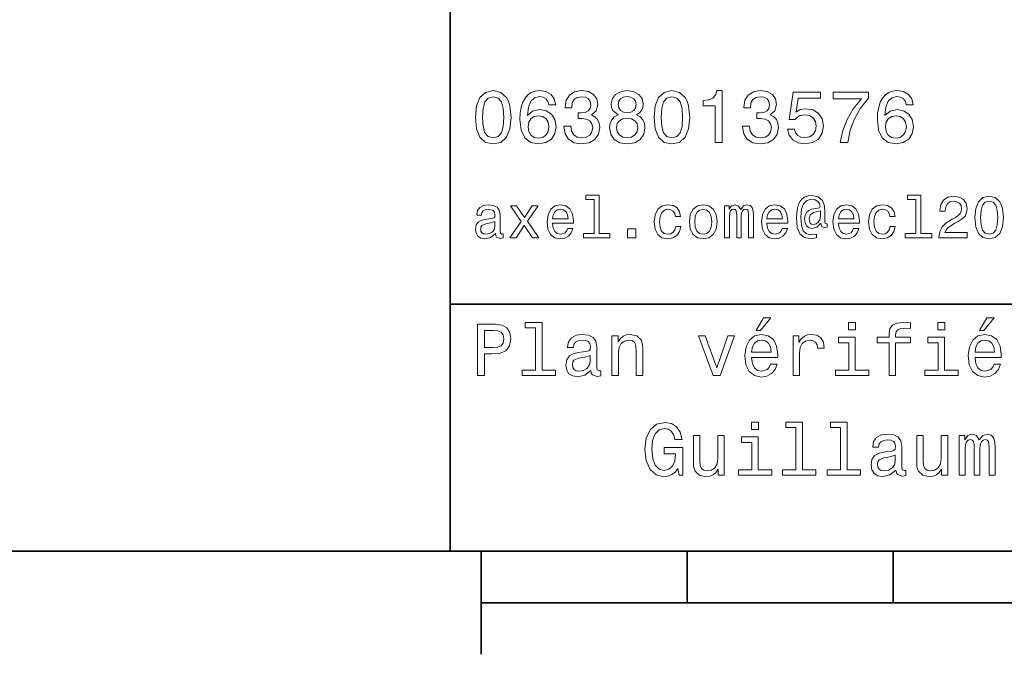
# Model space of a CAD drawing. Extents: x 0 to 297, y 0 to 210.
# Tile 2 of 8: x 76 to 124, y 5 to 36. Entities that reach past the tile are written whole.
import ezdxf

# ---------------------------------------------------------------- set-up
doc = ezdxf.new("R2010")
doc.units = 0

msp = doc.modelspace()

# ---------------------------------------------------------------- linework, layer by layer
at = {"color": 7, "lineweight": 35}
for p, q in [((97, 10), (97, 70)), ((97, 22), (162, 22)), ((10, 10), (287, 10)), ((97, 10), (287, 10)), ((98.5, 7.5), (198.5, 7.5))]:
    msp.add_line(p, q, dxfattribs=at)
at = {"color": 7, "lineweight": 35, "ltscale": 0.125}
msp.add_line((98.5, 10), (98.5, 5), dxfattribs=at)
at = {"color": 7, "lineweight": 35, "ltscale": 0.0625}
for p, q in [((108.5, 10), (108.5, 7.5)), ((118.5, 10), (118.5, 7.5))]:
    msp.add_line(p, q, dxfattribs=at)
at = {"color": 7, "lineweight": 13}
for points in [[(98.216141, 31.071325), (98.270172, 30.505762), (98.439484, 30.102304), (98.709656, 29.857347), (99.084297, 29.778097), (99.45533, 29.857347), (99.725502, 30.102304), (99.891212, 30.505762), (99.948845, 31.071325), (99.891212, 31.633286), (99.822769, 31.856628), (99.725502, 32.040344), (99.45533, 32.285301), (99.084297, 32.368156), (98.709656, 32.285301), (98.439484, 32.036743), (98.270172, 31.633286)], [(98.561958, 31.071325), (98.590775, 31.507204), (98.680832, 31.820604), (98.842941, 32.004322), (99.084297, 32.069164), (99.322044, 32.004322), (99.484146, 31.820604), (99.574211, 31.507204), (99.603027, 31.071325), (99.574211, 30.631844), (99.484146, 30.318443), (99.322044, 30.134726), (99.084297, 30.073486), (98.842941, 30.134726), (98.680832, 30.318443), (98.590775, 30.631844)], [(102.117432, 31.676512), (102.048988, 31.9683), (101.890488, 32.184437), (101.645531, 32.321323), (101.328529, 32.368156), (101.115997, 32.342937), (100.932274, 32.274494), (100.770172, 32.162823), (100.633286, 32.004322), (100.525215, 31.806194), (100.445969, 31.56484), (100.395531, 31.280258), (100.381126, 30.959654), (100.438759, 30.448126), (100.615273, 30.077089), (100.899857, 29.853746), (101.288902, 29.778097), (101.638329, 29.842939), (101.9049, 30.012247), (102.077812, 30.278818), (102.139046, 30.617435), (102.077812, 30.959654), (101.912102, 31.222622), (101.656342, 31.388329), (101.33934, 31.445965), (100.997116, 31.373919), (100.741356, 31.168587), (100.795387, 31.56484), (100.91066, 31.849422), (101.087173, 32.01873), (101.33213, 32.076366), (101.512245, 32.04755), (101.649132, 31.971901), (101.739197, 31.845821), (101.786026, 31.676512)], [(102.513687, 30.635447), (102.513687, 30.610229), (102.571327, 30.264408), (102.740631, 30.005043), (103.007202, 29.839336), (103.360229, 29.778097), (103.734871, 29.839336), (104.015854, 29.997837), (104.195969, 30.25), (104.260803, 30.574207), (104.231987, 30.786743), (104.15274, 30.959654), (104.023056, 31.092939), (103.850143, 31.190201), (104.084297, 31.384726), (104.167145, 31.694523), (104.113113, 31.975504), (103.958214, 32.188038), (103.706055, 32.321323), (103.360229, 32.368156), (103.036026, 32.310516), (102.78746, 32.152016), (102.625359, 31.899855), (102.571327, 31.56484), (102.571327, 31.539625), (102.89193, 31.539625), (102.920746, 31.770172), (103.014412, 31.935879), (103.165703, 32.036743), (103.378242, 32.072765), (103.565559, 32.043949), (103.702454, 31.9683), (103.785301, 31.845821), (103.817726, 31.680115), (103.785301, 31.503601), (103.698845, 31.384726), (103.547554, 31.312679), (103.342216, 31.291065), (103.201729, 31.294668), (103.201729, 31.010086), (103.378242, 31.01729), (103.605186, 30.984869), (103.774498, 30.898415), (103.875359, 30.757925), (103.911385, 30.574207), (103.871758, 30.365273), (103.767288, 30.210375), (103.601585, 30.113111), (103.381844, 30.08069), (103.1549, 30.116714), (102.989197, 30.224783), (102.884727, 30.397694), (102.8451, 30.635447)], [(105.143372, 31.197405), (104.959656, 31.09654), (104.833572, 30.956051), (104.754326, 30.779539), (104.729111, 30.567001), (104.786743, 30.246397), (104.952454, 29.997837), (105.222626, 29.839336), (105.590057, 29.778097), (105.953888, 29.839336), (106.22406, 29.997837), (106.389771, 30.246397), (106.451012, 30.567001), (106.422188, 30.779539), (106.346542, 30.956051), (106.216858, 31.09654), (106.036743, 31.197405), (106.180832, 31.283861), (106.2817, 31.402737), (106.342941, 31.546829), (106.364555, 31.723343), (106.306915, 31.979107), (106.155617, 32.184437), (105.91066, 32.317722), (105.590057, 32.368156), (105.265854, 32.317722), (105.020897, 32.184437), (104.865997, 31.979107), (104.811958, 31.723343), (104.829971, 31.546829), (104.891212, 31.402737)], [(105.154182, 31.694523), (105.182999, 31.853025), (105.269455, 31.975504), (105.406342, 32.051151), (105.590057, 32.079971), (105.770172, 32.051151), (105.907059, 31.975504), (105.993515, 31.853025), (106.02594, 31.694523), (105.993515, 31.532419), (105.907059, 31.40634), (105.770172, 31.323486), (105.590057, 31.298271), (105.406342, 31.327089), (105.269455, 31.40634), (105.182999, 31.532419)], [(106.890488, 31.071325), (106.944527, 30.505762), (107.113831, 30.102304), (107.384003, 29.857347), (107.758644, 29.778097), (108.129684, 29.857347), (108.399857, 30.102304), (108.565559, 30.505762), (108.623199, 31.071325), (108.565559, 31.633286), (108.497116, 31.856628), (108.399857, 32.040344), (108.129684, 32.285301), (107.758644, 32.368156), (107.384003, 32.285301), (107.113831, 32.036743), (106.944527, 31.633286)], [(107.236313, 31.071325), (107.265129, 31.507204), (107.355186, 31.820604), (107.517288, 32.004322), (107.758644, 32.069164), (107.996399, 32.004322), (108.158501, 31.820604), (108.248558, 31.507204), (108.277374, 31.071325), (108.248558, 30.631844), (108.158501, 30.318443), (107.996399, 30.134726), (107.758644, 30.073486), (107.517288, 30.134726), (107.355186, 30.318443), (107.265129, 30.631844)], [(109.862389, 29.850143), (110.190201, 29.850143), (110.190201, 32.368156), (109.945244, 32.368156), (109.880402, 32.148415), (109.750717, 32.000721), (109.552597, 31.914265), (109.278816, 31.885447), (109.278816, 31.629683), (109.862389, 31.629683)], [(111.188042, 30.635447), (111.188042, 30.610229), (111.245674, 30.264408), (111.414986, 30.005043), (111.681557, 29.839336), (112.034584, 29.778097), (112.409225, 29.839336), (112.690201, 29.997837), (112.870316, 30.25), (112.935158, 30.574207), (112.906342, 30.786743), (112.827087, 30.959654), (112.697403, 31.092939), (112.524498, 31.190201), (112.758644, 31.384726), (112.841499, 31.694523), (112.78746, 31.975504), (112.632568, 32.188038), (112.380402, 32.321323), (112.034584, 32.368156), (111.710373, 32.310516), (111.461815, 32.152016), (111.299713, 31.899855), (111.245674, 31.56484), (111.245674, 31.539625), (111.566284, 31.539625), (111.5951, 31.770172), (111.688759, 31.935879), (111.840057, 32.036743), (112.052597, 32.072765), (112.239914, 32.043949), (112.376801, 31.9683), (112.459656, 31.845821), (112.492073, 31.680115), (112.459656, 31.503601), (112.373199, 31.384726), (112.221901, 31.312679), (112.016571, 31.291065), (111.876083, 31.294668), (111.876083, 31.010086), (112.052597, 31.01729), (112.279541, 30.984869), (112.448845, 30.898415), (112.549713, 30.757925), (112.585732, 30.574207), (112.546112, 30.365273), (112.441643, 30.210375), (112.27594, 30.113111), (112.056198, 30.08069), (111.829254, 30.116714), (111.663544, 30.224783), (111.559074, 30.397694), (111.519455, 30.635447)], [(113.371033, 30.502161), (113.450287, 30.206772), (113.626801, 29.976225), (113.886169, 29.832132), (114.217575, 29.778097), (114.581413, 29.842939), (114.865997, 30.019451), (115.046112, 30.300432), (115.114555, 30.660662), (115.053314, 30.995676), (114.880402, 31.258644), (114.610229, 31.427954), (114.260803, 31.489193), (113.990631, 31.445965), (113.7817, 31.327089), (113.882568, 32.000721), (114.977661, 32.000721), (114.977661, 32.296108), (113.641212, 32.296108), (113.443085, 30.970461), (113.73127, 30.970461), (113.940201, 31.139769), (114.206772, 31.201008), (114.437317, 31.161383), (114.613831, 31.046108), (114.725502, 30.869596), (114.765129, 30.642651), (114.725502, 30.415705), (114.610229, 30.239193), (114.433716, 30.127522), (114.206772, 30.087896), (114.015854, 30.113111), (113.868156, 30.195965), (113.760086, 30.325647), (113.706055, 30.502161)], [(115.932281, 29.850143), (116.296112, 29.850143), (116.414986, 30.444523), (116.623917, 30.999279), (116.919312, 31.514408), (117.304756, 31.997118), (117.304756, 32.296108), (115.590057, 32.296108), (115.590057, 31.9683), (116.958939, 31.9683), (116.562683, 31.481987), (116.263687, 30.974062), (116.054756, 30.433718)], [(119.466141, 31.676512), (119.397697, 31.9683), (119.239197, 32.184437), (118.99424, 32.321323), (118.677231, 32.368156), (118.464699, 32.342937), (118.280983, 32.274494), (118.118881, 32.162823), (117.981987, 32.004322), (117.873917, 31.806194), (117.79467, 31.56484), (117.74424, 31.280258), (117.729828, 30.959654), (117.78746, 30.448126), (117.963974, 30.077089), (118.248558, 29.853746), (118.637611, 29.778097), (118.98703, 29.842939), (119.253601, 30.012247), (119.426514, 30.278818), (119.487755, 30.617435), (119.426514, 30.959654), (119.260803, 31.222622), (119.005043, 31.388329), (118.688042, 31.445965), (118.345825, 31.373919), (118.090057, 31.168587), (118.144089, 31.56484), (118.259369, 31.849422), (118.435883, 32.01873), (118.680832, 32.076366), (118.860954, 32.04755), (118.997841, 31.971901), (119.087898, 31.845821), (119.134727, 31.676512)], [(101.789627, 30.613832), (101.75, 30.386887), (101.649132, 30.213976), (101.48703, 30.098703), (101.285301, 30.062679), (101.072769, 30.098703), (100.91066, 30.210375), (100.806198, 30.383286), (100.773773, 30.610229), (100.809799, 30.833572), (100.91066, 31.002882), (101.07637, 31.11095), (101.299713, 31.150576), (101.49424, 31.11095), (101.649132, 31.006483), (101.75, 30.837175)], [(119.138329, 30.613832), (119.098701, 30.386887), (118.997841, 30.213976), (118.835739, 30.098703), (118.634003, 30.062679), (118.421471, 30.098703), (118.259369, 30.210375), (118.1549, 30.383286), (118.122482, 30.610229), (118.158501, 30.833572), (118.259369, 31.002882), (118.425072, 31.11095), (118.648415, 31.150576), (118.842941, 31.11095), (118.997841, 31.006483), (119.098701, 30.837175)], [(105.074928, 30.574207), (105.107346, 30.765129), (105.211815, 30.909222), (105.373917, 31.002882), (105.590057, 31.035301), (105.802597, 31.002882), (105.964699, 30.909222), (106.069168, 30.765129), (106.105186, 30.574207), (106.069168, 30.368876), (105.964699, 30.213976), (105.802597, 30.113111), (105.590057, 30.08069), (105.373917, 30.113111), (105.211815, 30.213976), (105.107346, 30.368876)], [(103.979828, 27.080692), (103.979828, 25.438042), (103.458214, 25.438042), (103.458214, 25.224785), (104.752159, 25.224785), (104.752159, 25.438042), (104.233429, 25.438042), (104.233429, 27.293949), (103.58213, 27.293949), (103.58213, 27.080692)], [(115.299713, 25.734871), (115.299713, 25.902018), (115.253601, 25.893373), (115.198845, 25.913546), (115.181557, 25.974064), (115.181557, 26.446688), (115.158501, 26.780981), (115.066284, 27.02882), (114.850143, 27.213257), (114.547546, 27.279539), (114.371758, 27.262249), (114.221901, 27.210375), (114.092216, 27.12392), (113.988472, 27.002882), (113.907776, 26.850145), (113.850143, 26.662825), (113.815559, 26.438042), (113.804031, 26.184439), (113.844376, 25.737753), (113.97406, 25.42075), (114.190201, 25.230549), (114.498558, 25.170031), (114.780975, 25.216139), (114.780975, 25.406342), (114.533142, 25.360231), (114.293945, 25.409224), (114.135445, 25.567724), (114.048988, 25.835735), (114.023056, 26.224785), (114.051872, 26.605188), (114.149857, 26.876081), (114.308357, 27.040346), (114.538902, 27.095102), (114.714699, 27.063402), (114.844376, 26.988474), (114.925072, 26.876081), (114.953888, 26.746399), (114.922188, 26.682999), (114.835732, 26.654179), (114.553314, 26.610952), (114.39769, 26.547552), (114.285301, 26.449568), (114.219017, 26.314121), (114.198845, 26.135448), (114.224785, 25.942364), (114.296829, 25.798271), (114.414986, 25.708935), (114.570602, 25.680117), (114.798271, 25.740635), (114.991356, 25.930836), (114.991356, 25.913546), (115.03746, 25.760807), (115.195969, 25.714699)], [(119.593658, 27.080692), (119.593658, 25.438042), (119.072044, 25.438042), (119.072044, 25.224785), (120.365997, 25.224785), (120.365997, 25.438042), (119.84726, 25.438042), (119.84726, 27.293949), (119.195969, 27.293949), (119.195969, 27.080692)], [(99.190201, 25.426514), (99.190201, 25.417868), (99.204613, 25.319885), (99.247841, 25.250721), (99.429398, 25.195967), (99.570602, 25.219021), (99.570602, 25.414986), (99.510086, 25.406342), (99.429398, 25.443806), (99.414986, 25.559078), (99.414986, 26.360231), (99.380402, 26.564842), (99.279541, 26.708935), (99.103745, 26.795389), (98.855911, 26.827091), (98.613831, 26.792507), (98.435158, 26.694525), (98.322769, 26.541788), (98.285301, 26.340059), (98.285301, 26.322767), (98.51297, 26.322767), (98.533142, 26.443806), (98.596542, 26.53026), (98.700287, 26.582134), (98.84726, 26.602306), (98.988472, 26.587896), (99.08934, 26.54467), (99.149857, 26.469742), (99.170029, 26.365995), (99.158501, 26.244957), (99.112389, 26.184439), (98.997116, 26.155621), (98.780983, 26.132566), (98.533142, 26.080692), (98.357346, 25.988474), (98.253601, 25.844381), (98.221901, 25.631124), (98.250717, 25.440924), (98.340057, 25.299713), (98.484146, 25.210375), (98.682999, 25.178675), (98.951012, 25.239195)], [(100.190201, 25.224785), (100.587898, 25.827091), (100.997116, 25.224785), (101.302597, 25.224785), (100.749283, 26.023056), (101.270897, 26.772335), (100.976944, 26.772335), (100.599426, 26.210375), (100.221901, 26.772335), (99.922188, 26.772335), (100.435158, 26.020174), (99.893372, 25.224785)], [(101.96254, 25.925074), (102.976944, 25.925074), (102.979828, 26.043228), (102.933716, 26.374641), (102.806915, 26.622478), (102.605186, 26.772335), (102.337173, 26.827091), (102.074928, 26.769453), (101.873199, 26.60807), (101.743515, 26.345821), (101.697403, 26), (101.740631, 25.645535), (101.870316, 25.386168), (102.069168, 25.224785), (102.328529, 25.170031), (102.553314, 25.207495), (102.737755, 25.305477), (102.873199, 25.461096), (102.951012, 25.668589), (102.700287, 25.668589), (102.648415, 25.553314), (102.573486, 25.46686), (102.360229, 25.397696), (102.195969, 25.429396), (102.072044, 25.53026), (101.991356, 25.694525), (101.96254, 25.916428)], [(107.930832, 26.259367), (108.181557, 26.259367), (108.129684, 26.489914), (108.005768, 26.671471), (107.812683, 26.783863), (107.561958, 26.827091), (107.285301, 26.769453), (107.074928, 26.60807), (106.94236, 26.345821), (106.896255, 25.994238), (106.939484, 25.645535), (107.069168, 25.386168), (107.273773, 25.224785), (107.553314, 25.170031), (107.801155, 25.213257), (107.994232, 25.334295), (108.126801, 25.524496), (108.184441, 25.778099), (107.94236, 25.778099), (107.899139, 25.616716), (107.818443, 25.495678), (107.703171, 25.42075), (107.561958, 25.397696), (107.386169, 25.43516), (107.259369, 25.550434), (107.181557, 25.737753), (107.155617, 26.002882), (107.181557, 26.262249), (107.262245, 26.449568), (107.39193, 26.564842), (107.561958, 26.605188), (107.711815, 26.579252), (107.824203, 26.51297), (107.899139, 26.40346)], [(108.605186, 25.99712), (108.651299, 25.645535), (108.783859, 25.386168), (108.994232, 25.224785), (109.276657, 25.170031), (109.556198, 25.224785), (109.766571, 25.383286), (109.899139, 25.642653), (109.948128, 25.99712), (109.899139, 26.348703), (109.766571, 26.610952), (109.556198, 26.769453), (109.276657, 26.827091), (108.994232, 26.769453), (108.783859, 26.60807), (108.651299, 26.348703)], [(110.314117, 25.224785), (110.547546, 25.224785), (110.547546, 26.259367), (110.561958, 26.414986), (110.605186, 26.527378), (110.671471, 26.59366), (110.757927, 26.619598), (110.827087, 26.596542), (110.873199, 26.538906), (110.896255, 26.440924), (110.9049, 26.311241), (110.9049, 25.224785), (111.123917, 25.224785), (111.123917, 26.259367), (111.138329, 26.412106), (111.181557, 26.524496), (111.250717, 26.59366), (111.337173, 26.619598), (111.406342, 26.596542), (111.452446, 26.538906), (111.48127, 26.311241), (111.48127, 25.224785), (111.714699, 25.224785), (111.714699, 26.293949), (111.700287, 26.515852), (111.654175, 26.685881), (111.561958, 26.789627), (111.412102, 26.827091), (111.236313, 26.769453), (111.100861, 26.602306), (110.994232, 26.766571), (110.815559, 26.827091), (110.651299, 26.769453), (110.538902, 26.60807), (110.538902, 26.772335), (110.314117, 26.772335)], [(112.371758, 25.925074), (113.386169, 25.925074), (113.389046, 26.043228), (113.342941, 26.374641), (113.216141, 26.622478), (113.014404, 26.772335), (112.746399, 26.827091), (112.484146, 26.769453), (112.282417, 26.60807), (112.15274, 26.345821), (112.106628, 26), (112.149857, 25.645535), (112.279541, 25.386168), (112.478386, 25.224785), (112.737747, 25.170031), (112.962532, 25.207495), (113.146973, 25.305477), (113.282417, 25.461096), (113.360229, 25.668589), (113.109512, 25.668589), (113.057632, 25.553314), (112.982712, 25.46686), (112.769455, 25.397696), (112.605186, 25.429396), (112.48127, 25.53026), (112.400574, 25.694525), (112.371758, 25.916428)], [(115.841499, 25.925074), (116.855904, 25.925074), (116.858788, 26.043228), (116.812683, 26.374641), (116.685875, 26.622478), (116.484146, 26.772335), (116.216141, 26.827091), (115.953888, 26.769453), (115.752159, 26.60807), (115.622475, 26.345821), (115.57637, 26), (115.619598, 25.645535), (115.749275, 25.386168), (115.948128, 25.224785), (116.207489, 25.170031), (116.432274, 25.207495), (116.616714, 25.305477), (116.752159, 25.461096), (116.829971, 25.668589), (116.579247, 25.668589), (116.527374, 25.553314), (116.452446, 25.46686), (116.239189, 25.397696), (116.074928, 25.429396), (115.951004, 25.53026), (115.870316, 25.694525), (115.841499, 25.916428)], [(118.340057, 26.259367), (118.590775, 26.259367), (118.538902, 26.489914), (118.414986, 26.671471), (118.221901, 26.783863), (117.971176, 26.827091), (117.694519, 26.769453), (117.484146, 26.60807), (117.351585, 26.345821), (117.305473, 25.994238), (117.348701, 25.645535), (117.478386, 25.386168), (117.682999, 25.224785), (117.962532, 25.170031), (118.210373, 25.213257), (118.403458, 25.334295), (118.536026, 25.524496), (118.593658, 25.778099), (118.351585, 25.778099), (118.308357, 25.616716), (118.227661, 25.495678), (118.112389, 25.42075), (117.971176, 25.397696), (117.795387, 25.43516), (117.668587, 25.550434), (117.590775, 25.737753), (117.564842, 26.002882), (117.590775, 26.262249), (117.671471, 26.449568), (117.801147, 26.564842), (117.971176, 26.605188), (118.121033, 26.579252), (118.233429, 26.51297), (118.308357, 26.40346)], [(120.717575, 25.224785), (122.092216, 25.224785), (122.092216, 25.472624), (121.005768, 25.472624), (121.066284, 25.60807), (121.170029, 25.720463), (121.489914, 25.925074), (121.659943, 26.011528), (121.850143, 26.135448), (121.985588, 26.279539), (122.0634, 26.449568), (122.092216, 26.642653), (122.043228, 26.884727), (121.907784, 27.074928), (121.700287, 27.195967), (121.432274, 27.239193), (121.155624, 27.190203), (120.945244, 27.054756), (120.809799, 26.838617), (120.763687, 26.553314), (120.763687, 26.51297), (121.02594, 26.51297), (121.02594, 26.536024), (121.051872, 26.731989), (121.129684, 26.876081), (121.253601, 26.9683), (121.41787, 27), (121.585014, 26.971182), (121.708931, 26.899136), (121.789627, 26.786745), (121.818443, 26.645535), (121.798271, 26.51297), (121.743515, 26.400578), (121.651299, 26.302595), (121.524498, 26.216139), (121.354469, 26.12392), (121.072044, 25.945246), (120.873199, 25.755045), (120.755043, 25.524496), (120.717575, 25.233431)], [(122.461098, 26.201731), (122.504326, 25.749281), (122.639771, 25.426514), (122.855911, 25.230549), (123.155624, 25.167149), (123.452454, 25.230549), (123.668587, 25.426514), (123.801155, 25.749281), (123.84726, 26.201731), (123.801155, 26.651299), (123.746399, 26.829971), (123.668587, 26.976946), (123.452454, 27.172913), (123.155624, 27.239193), (122.855911, 27.172913), (122.639771, 26.974064), (122.504326, 26.651299)], [(122.737755, 26.201731), (122.760803, 26.550434), (122.832855, 26.801153), (122.96254, 26.948128), (123.155624, 27), (123.345825, 26.948128), (123.47551, 26.801153), (123.547546, 26.550434), (123.570602, 26.201731), (123.547546, 25.850145), (123.47551, 25.599424), (123.345825, 25.45245), (123.155624, 25.40346), (122.96254, 25.45245), (122.832855, 25.599424), (122.760803, 25.850145)], [(101.96254, 26.138329), (101.99424, 26.337177), (102.072044, 26.48415), (102.190201, 26.573488), (102.345825, 26.605188), (102.498558, 26.573488), (102.616714, 26.48415), (102.688759, 26.337177), (102.714699, 26.138329)], [(108.864555, 26), (108.890488, 26.259367), (108.971184, 26.446688), (109.100861, 26.56196), (109.276657, 26.602306), (109.44957, 26.56196), (109.579254, 26.449568), (109.659943, 26.259367), (109.688759, 26), (109.659943, 25.737753), (109.579254, 25.547552), (109.44957, 25.432278), (109.276657, 25.394814), (109.100861, 25.432278), (108.971184, 25.547552), (108.890488, 25.737753)], [(112.371758, 26.138329), (112.403458, 26.337177), (112.48127, 26.48415), (112.599426, 26.573488), (112.755043, 26.605188), (112.907776, 26.573488), (113.025932, 26.48415), (113.097984, 26.337177), (113.123917, 26.138329)], [(114.965416, 26.279539), (114.9366, 26.100866), (114.864548, 25.974064), (114.755043, 25.896255), (114.625359, 25.873199), (114.536026, 25.887609), (114.472626, 25.939482), (114.432274, 26.025938), (114.420746, 26.146975), (114.469742, 26.345821), (114.636887, 26.449568), (114.965416, 26.53026)], [(115.841499, 26.138329), (115.873199, 26.337177), (115.951004, 26.48415), (116.06916, 26.573488), (116.224785, 26.605188), (116.377518, 26.573488), (116.495674, 26.48415), (116.567719, 26.337177), (116.593658, 26.138329)], [(99.161385, 25.766571), (99.126801, 25.616716), (99.034584, 25.501442), (98.896255, 25.426514), (98.726227, 25.400578), (98.616714, 25.414986), (98.538902, 25.461096), (98.489914, 25.541788), (98.475502, 25.654181), (98.48703, 25.755045), (98.533142, 25.827091), (98.717583, 25.907782), (98.951012, 25.942364), (99.161385, 26.011528)], [(105.60807, 25.224785), (106.005768, 25.224785), (106.005768, 25.654181), (105.60807, 25.654181)], [(98.324211, 18.530979), (98.655617, 18.530979), (98.655617, 19.586454), (99.023056, 19.586454), (99.394089, 19.604465), (99.689484, 19.730547), (99.880402, 19.975504), (99.945244, 20.310518), (99.894814, 20.620316), (99.750717, 20.847261), (99.51297, 20.98415), (99.188759, 21.030979), (98.324211, 21.030979)], [(101.137611, 20.850864), (101.137611, 18.79755), (100.485588, 18.79755), (100.485588, 18.530979), (102.103027, 18.530979), (102.103027, 18.79755), (101.454613, 18.79755), (101.454613, 21.117435), (100.640488, 21.117435), (100.640488, 20.850864)], [(111.84726, 20.728386), (112.059799, 20.728386), (112.560516, 21.340778), (112.207489, 21.340778)], [(116.667145, 21.117435), (116.33213, 21.117435), (116.33213, 20.757204), (116.667145, 20.757204)], [(118.295387, 20.130404), (118.295387, 18.530979), (118.612396, 18.530979), (118.612396, 20.130404), (119.332855, 20.130404), (119.332855, 20.400576), (118.612396, 20.400576), (118.612396, 20.519451), (118.637611, 20.663544), (118.720459, 20.760807), (118.860954, 20.818443), (119.062683, 20.840057), (119.332855, 20.825647), (119.332855, 21.099422), (118.990631, 21.117435), (118.680832, 21.085014), (118.464699, 20.987751), (118.335014, 20.818443), (118.295387, 20.577089), (118.295387, 20.400576), (117.715424, 20.400576), (117.715424, 20.130404)], [(121.004326, 21.117435), (120.669312, 21.117435), (120.669312, 20.757204), (121.004326, 20.757204)], [(122.690201, 20.728386), (122.90274, 20.728386), (123.403458, 21.340778), (123.05043, 21.340778)], [(99.098701, 20.724783), (99.314842, 20.703169), (99.473343, 20.634726), (99.567001, 20.508644), (99.599426, 20.310518), (99.5634, 20.101583), (99.466141, 19.975504), (99.30043, 19.910662), (99.073486, 19.892651), (98.655617, 19.892651), (98.655617, 20.724783)], [(103.824928, 18.78314), (103.824928, 18.772333), (103.842941, 18.649855), (103.896973, 18.5634), (104.123917, 18.494957), (104.30043, 18.523775), (104.30043, 18.768732), (104.224785, 18.757925), (104.123917, 18.804754), (104.105911, 18.948847), (104.105911, 19.950287), (104.062683, 20.206051), (103.9366, 20.386166), (103.716858, 20.494236), (103.407059, 20.533861), (103.104469, 20.490633), (102.881126, 20.368155), (102.740631, 20.177233), (102.693802, 19.925072), (102.693802, 19.903458), (102.978386, 19.903458), (103.003601, 20.054754), (103.082855, 20.162823), (103.21254, 20.227665), (103.396255, 20.252882), (103.572769, 20.234869), (103.698845, 20.180836), (103.774498, 20.087175), (103.799713, 19.957493), (103.785301, 19.806194), (103.727669, 19.730547), (103.583572, 19.694523), (103.3134, 19.665705), (103.003601, 19.600864), (102.783859, 19.48559), (102.654175, 19.305475), (102.614555, 19.038904), (102.650574, 18.801151), (102.762245, 18.62464), (102.94236, 18.512968), (103.190926, 18.473343), (103.52594, 18.54899)], [(104.844383, 18.530979), (105.161385, 18.530979), (105.161385, 19.647694), (105.193802, 19.903458), (105.298271, 20.090778), (105.460373, 20.206051), (105.676514, 20.249279), (105.849426, 20.213255), (105.957497, 20.115993), (106.011528, 19.95389), (106.029541, 19.737751), (106.029541, 18.530979), (106.346542, 18.530979), (106.346542, 19.802593), (106.33213, 20.058357), (106.267288, 20.270893), (106.054756, 20.465418), (105.723343, 20.533861), (105.539627, 20.508644), (105.384727, 20.440201), (105.251442, 20.324926), (105.146973, 20.170029), (105.146973, 20.465418), (104.844383, 20.465418)], [(109.761528, 18.530979), (110.096542, 18.530979), (110.802597, 20.465418), (110.474785, 20.465418), (109.930832, 18.905619), (109.376083, 20.465418), (109.04467, 20.465418)], [(111.627518, 19.40634), (112.895531, 19.40634), (112.899132, 19.554033), (112.841499, 19.9683), (112.682999, 20.278097), (112.430832, 20.465418), (112.095825, 20.533861), (111.768013, 20.461815), (111.515854, 20.260086), (111.353745, 19.932276), (111.296112, 19.5), (111.350143, 19.056915), (111.512245, 18.732708), (111.760803, 18.530979), (112.085014, 18.462536), (112.365997, 18.509365), (112.596542, 18.631844), (112.765854, 18.826368), (112.863113, 19.085733), (112.549713, 19.085733), (112.484871, 18.941643), (112.391212, 18.833572), (112.124641, 18.747118), (111.919312, 18.786743), (111.764412, 18.912823), (111.663544, 19.118155), (111.627518, 19.395533)], [(111.627518, 19.672911), (111.667145, 19.921469), (111.764412, 20.105186), (111.912102, 20.216858), (112.106628, 20.256483), (112.297546, 20.216858), (112.445244, 20.105186), (112.535301, 19.921469), (112.567726, 19.672911)], [(113.637604, 18.530979), (113.954613, 18.530979), (113.954613, 19.636887), (113.98703, 19.903458), (114.08429, 20.094379), (114.242798, 20.209654), (114.45533, 20.249279), (114.613831, 20.224062), (114.732712, 20.152016), (114.804756, 20.029537), (114.829971, 19.863832), (115.150574, 19.863832), (115.107346, 20.155619), (114.988472, 20.364553), (114.790344, 20.490633), (114.520172, 20.533861), (114.336456, 20.505043), (114.177956, 20.432997), (114.03746, 20.310518), (113.925789, 20.144812), (113.925789, 20.465418), (113.637604, 20.465418)], [(116.656342, 18.79755), (116.656342, 20.400576), (115.842216, 20.400576), (115.842216, 20.130404), (116.33934, 20.130404), (116.33934, 18.79755), (115.690918, 18.79755), (115.690918, 18.530979), (117.311958, 18.530979), (117.311958, 18.79755)], [(120.993515, 18.79755), (120.993515, 20.400576), (120.179398, 20.400576), (120.179398, 20.130404), (120.676514, 20.130404), (120.676514, 18.79755), (120.028099, 18.79755), (120.028099, 18.530979), (121.649139, 18.530979), (121.649139, 18.79755)], [(122.470459, 19.40634), (123.73848, 19.40634), (123.742081, 19.554033), (123.684441, 19.9683), (123.52594, 20.278097), (123.273773, 20.465418), (122.938766, 20.533861), (122.610954, 20.461815), (122.358795, 20.260086), (122.196686, 19.932276), (122.139053, 19.5), (122.193085, 19.056915), (122.355194, 18.732708), (122.603745, 18.530979), (122.927956, 18.462536), (123.208939, 18.509365), (123.439484, 18.631844), (123.608795, 18.826368), (123.706055, 19.085733), (123.392654, 19.085733), (123.327812, 18.941643), (123.234154, 18.833572), (122.967583, 18.747118), (122.762253, 18.786743), (122.607353, 18.912823), (122.506485, 19.118155), (122.470459, 19.395533)], [(122.470459, 19.672911), (122.510086, 19.921469), (122.607353, 20.105186), (122.755043, 20.216858), (122.94957, 20.256483), (123.140488, 20.216858), (123.288185, 20.105186), (123.378242, 19.921469), (123.410667, 19.672911)], [(103.788902, 19.208212), (103.745674, 19.020893), (103.630402, 18.876801), (103.457489, 18.78314), (103.244957, 18.750719), (103.10807, 18.768732), (103.010803, 18.826368), (102.94957, 18.927233), (102.931557, 19.067722), (102.945969, 19.193804), (103.003601, 19.283861), (103.234146, 19.384726), (103.52594, 19.427954), (103.788902, 19.514408)], [(108.046104, 14.025577), (108.107346, 13.690562), (108.28746, 13.690562), (108.28746, 15.041427), (107.376076, 15.041427), (107.376076, 14.73523), (107.938034, 14.73523), (107.938034, 14.713617), (107.894806, 14.382205), (107.779533, 14.137248), (107.60302, 13.982349), (107.383278, 13.931917), (107.138321, 13.996758), (106.947403, 14.191282), (106.824921, 14.511888), (106.781693, 14.951369), (106.82132, 15.387248), (106.943802, 15.707853), (107.138321, 15.902378), (107.401291, 15.970821), (107.581406, 15.934798), (107.729103, 15.833934), (107.837173, 15.664625), (107.898407, 15.43768), (108.255035, 15.43768), (108.161377, 15.783502), (107.984863, 16.042868), (107.736305, 16.201368), (107.422905, 16.259007), (107.012245, 16.168949), (106.702446, 15.90598), (106.504318, 15.491714), (106.435875, 14.940562), (106.504318, 14.385807), (106.702446, 13.971542), (106.994232, 13.708573), (107.361664, 13.622118), (107.567001, 13.650937), (107.750717, 13.722983), (107.909218, 13.849064)], [(111.958206, 16.277018), (111.623192, 16.277018), (111.623192, 15.916787), (111.958206, 15.916787)], [(113.777374, 16.010447), (113.777374, 13.957133), (113.125359, 13.957133), (113.125359, 13.690562), (114.74279, 13.690562), (114.74279, 13.957133), (114.094376, 13.957133), (114.094376, 16.277018), (113.280258, 16.277018), (113.280258, 16.010447)], [(115.945961, 16.010447), (115.945961, 13.957133), (115.293945, 13.957133), (115.293945, 13.690562), (116.911377, 13.690562), (116.911377, 13.957133), (116.262962, 13.957133), (116.262962, 16.277018), (115.448845, 16.277018), (115.448845, 16.010447)], [(110.301147, 15.625), (109.984146, 15.625), (109.984146, 14.508286), (109.94812, 14.248919), (109.843658, 14.0616), (109.681549, 13.946326), (109.469017, 13.910303), (109.299706, 13.939121), (109.191635, 14.025577), (109.130402, 14.173271), (109.11599, 14.382205), (109.11599, 15.625), (108.798988, 15.625), (108.798988, 14.353387), (108.809792, 14.097623), (108.878235, 13.885087), (109.087173, 13.690562), (109.422188, 13.622118), (109.602303, 13.647335), (109.757202, 13.712176), (109.890488, 13.823848), (109.998558, 13.985951), (109.998558, 13.690562), (110.301147, 13.690562)], [(111.947403, 13.957133), (111.947403, 15.560159), (111.133278, 15.560159), (111.133278, 15.289986), (111.630402, 15.289986), (111.630402, 13.957133), (110.981987, 13.957133), (110.981987, 13.690562), (112.60302, 13.690562), (112.60302, 13.957133)], [(118.633278, 13.942723), (118.633278, 13.931917), (118.651291, 13.809439), (118.70533, 13.722983), (118.932274, 13.654539), (119.108788, 13.683357), (119.108788, 13.928314), (119.033134, 13.917507), (118.932274, 13.964337), (118.914261, 14.10843), (118.914261, 15.109871), (118.871033, 15.365634), (118.744949, 15.54575), (118.525208, 15.653819), (118.215416, 15.693444), (117.912819, 15.650216), (117.689476, 15.527738), (117.548988, 15.336816), (117.502159, 15.084655), (117.502159, 15.063041), (117.786743, 15.063041), (117.811958, 15.214337), (117.891205, 15.322407), (118.020889, 15.387248), (118.204605, 15.412464), (118.381119, 15.394453), (118.507202, 15.340418), (118.582848, 15.246758), (118.608063, 15.117075), (118.593658, 14.965778), (118.536018, 14.89013), (118.39193, 14.854107), (118.12175, 14.825289), (117.811958, 14.760447), (117.592216, 14.645173), (117.462532, 14.465058), (117.422905, 14.198487), (117.458931, 13.960735), (117.570602, 13.784223), (117.750717, 13.672551), (117.999275, 13.632925), (118.33429, 13.708573)], [(121.144089, 15.625), (120.827087, 15.625), (120.827087, 14.508286), (120.791061, 14.248919), (120.686592, 14.0616), (120.52449, 13.946326), (120.311958, 13.910303), (120.142647, 13.939121), (120.034576, 14.025577), (119.973335, 14.173271), (119.958931, 14.382205), (119.958931, 15.625), (119.641922, 15.625), (119.641922, 14.353387), (119.652733, 14.097623), (119.721176, 13.885087), (119.930115, 13.690562), (120.265121, 13.622118), (120.445236, 13.647335), (120.600143, 13.712176), (120.733429, 13.823848), (120.841492, 13.985951), (120.841492, 13.690562), (121.144089, 13.690562)], [(121.695236, 13.690562), (121.98703, 13.690562), (121.98703, 14.983789), (122.005035, 15.178314), (122.059074, 15.318804), (122.141922, 15.401657), (122.249992, 15.434078), (122.336449, 15.40526), (122.394089, 15.333214), (122.422905, 15.210735), (122.433716, 15.048632), (122.433716, 13.690562), (122.707489, 13.690562), (122.707489, 14.983789), (122.725502, 15.174712), (122.779533, 15.315202), (122.86599, 15.401657), (122.97406, 15.434078), (123.060516, 15.40526), (123.118149, 15.333214), (123.154175, 15.048632), (123.154175, 13.690562), (123.445961, 13.690562), (123.445961, 15.027018), (123.427948, 15.304395), (123.370316, 15.516932), (123.255035, 15.646614), (123.067719, 15.693444), (122.847977, 15.621398), (122.678665, 15.412464), (122.54538, 15.617796), (122.322037, 15.693444), (122.116707, 15.621398), (121.976219, 15.419669), (121.976219, 15.625), (121.695236, 15.625)], [(118.59726, 14.367796), (118.554031, 14.180476), (118.438759, 14.036384), (118.265846, 13.942723), (118.053307, 13.910303), (117.91642, 13.928314), (117.81916, 13.985951), (117.757919, 14.086816), (117.739906, 14.227305), (117.754318, 14.353387), (117.811958, 14.443444), (118.042503, 14.544309), (118.33429, 14.587536), (118.59726, 14.673991)]]:
    msp.add_lwpolyline(points, close=True, dxfattribs=at)

doc.saveas('drawing.dxf')
